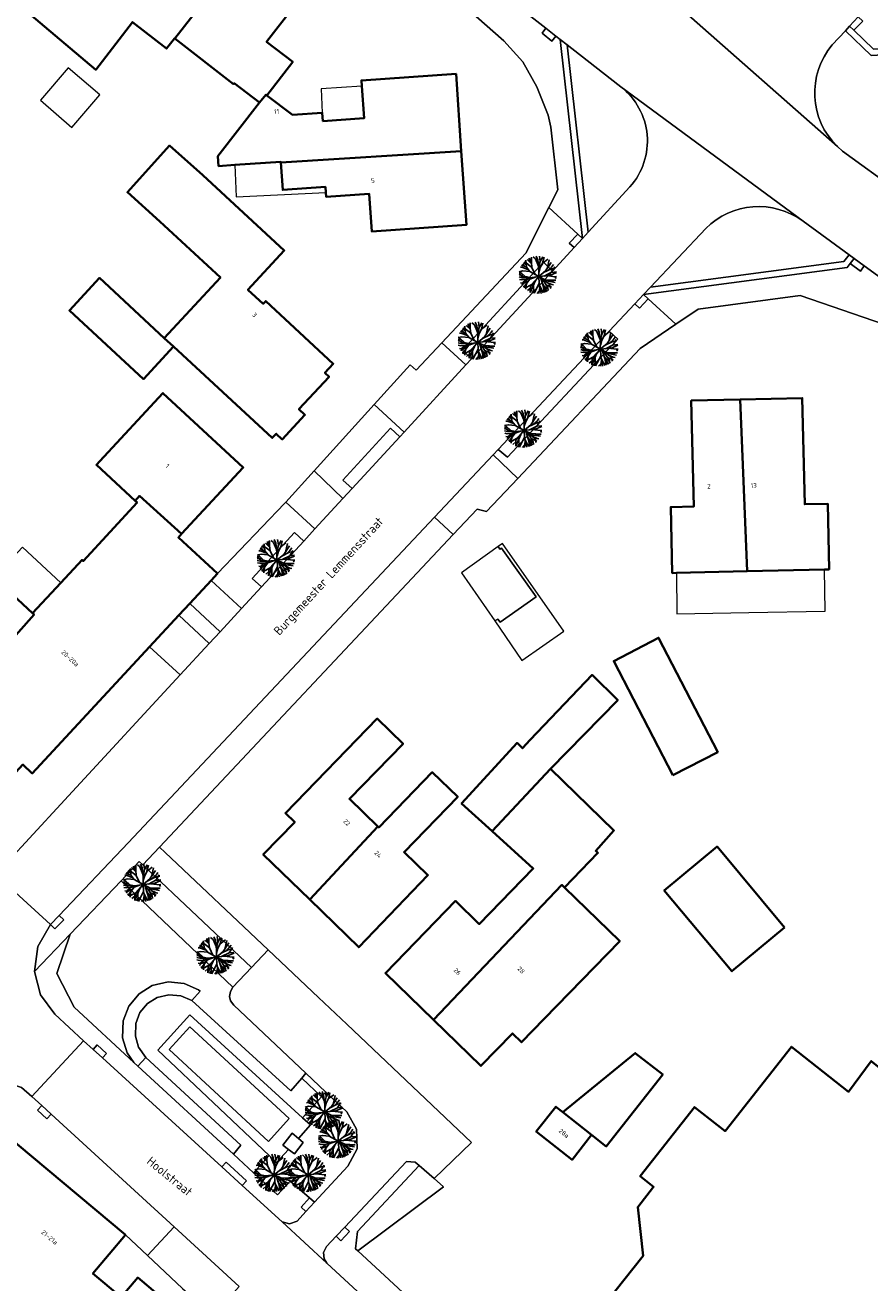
# Model space of a CAD drawing. Header units: metres. Extents: x 183400 to 185591, y 327112 to 329102.
# Tile 49 of 107: x 184196 to 184263, y 327878 to 327978. Entities that reach past the tile are written whole.
import ezdxf

# ---------------------------------------------------------------- set-up
doc = ezdxf.new("R2010")
doc.units = ezdxf.units.M
for name, color, linetype, lineweight in [('B-WE-GR-BEPLANTING_CULTUUR_BODEMBEDEKKER-GV', 90, 'Continuous', 18), ('B-WE-GR-BEPLANTING_CULTUUR_HEESTERS-GV', 90, 'Continuous', 18), ('B-WE-GR-BEPLANTING_CULTUUR_ROZENVAK-GV', 8, 'Continuous', 18), ('B-WE-GR-BEPLANTING_CULTUUR_VASTE PLANTENVAK-GV', 90, 'Continuous', 18), ('B-WE-GR-GRAS-GV', 60, 'Continuous', 13), ('B-WE-GR-GROENVOORZIENING-GV', 80, 'Continuous', 18), ('B-WE-GR-HAAG-GV', 90, 'GR-HAAG1', 13), ('B-WE-OG-BEBOUWING-GV', 7, 'Continuous', 35), ('B-WE-OG-BEBOUWING_HUISNUMMER-T18', 10, 'Continuous', 18), ('B-WE-OG-BEBOUWING_LUIFEL-GV', 7, 'Continuous', 18), ('B-WE-OG-BEBOUWING_OVERIG-GV', 7, 'Continuous', 18), ('B-WE-OG-BEBOUWING_STRAATNAAM-T35', 50, 'Continuous', 35), ('B-WE-OG-TERREIN_ERF-GV', 7, 'Continuous', 18), ('B-WE-VH-VERHARDING_ASFALT-GV', 252, 'Continuous', 18), ('B-WE-VH-VERHARDING_BETON-GV', 252, 'Continuous', 18), ('B-WE-VH-VERHARDING_BETONSTRAATSTEEN-GV', 252, 'Continuous', 18), ('B-WE-VH-VERHARDING_STRAATBAKSTEEN-GV', 252, 'Continuous', 18), ('B-WE-VH-VERHARDING_TEGEL-GV', 252, 'Continuous', 18)]:
    doc.layers.add(name, color=color, linetype=linetype, lineweight=lineweight)
doc.layers.add('Bestaande boom', color=252, linetype='Continuous')
doc.styles.add('NLCS-ISO-M200-T25', font='NLCS-ISO.ttf')
doc.linetypes.add('GR-HAAG1', pattern='A,6,[176,NLCS.SHX,S=0.125,R=0,X=0,Y=0],-2', length=8)

# ---------------------------------------------------------------- blocks, each defined once
blk = doc.blocks.new('Bestaande boom')
at = {"layer": 'Bestaande boom', "ltscale": 0.5}
for p, q in [((13250, 14517), (13185, 14941)), ((11791, 14062), (11689, 14053)), ((12167, 14056), (11768, 14216)), ((12324, 13859), (11791, 14062)), ((12012, 14113), (11863, 14318)), ((12150, 14250), (11920, 14417)), ((12555, 14332), (12216, 14669)), ((12375, 14784), (12539, 14510)), ((12380, 14504), (12375, 14784)), ((12546, 14432), (12546, 14861)), ((12588, 14054), (12546, 14432)), ((12867, 14718), (12675, 14880)), ((13105, 14146), (12867, 14718)), ((13051, 14656), (12924, 14933)), ((13134, 13922), (13051, 14656)), ((13139, 13650), (13174, 14214)), ((13139, 13650), (13255, 14034)), ((13174, 14214), (13251, 14510)), ((13251, 14510), (13462, 14879)), ((13255, 14034), (13440, 14378)), ((13432, 14370), (13549, 14848)), ((13440, 14378), (13844, 14686)), ((13797, 13941), (13961, 14634)), ((13883, 13816), (14152, 14066)), ((14126, 13931), (14440, 13982)), ((14140, 13659), (14393, 14087)), ((14152, 14066), (14302, 14274)), ((11867, 13305), (11574, 13544)), ((11960, 13422), (11574, 13443)), ((11826, 13558), (11578, 13607)), ((11808, 13229), (11578, 13287)), ((11785, 13063), (11595, 13094)), ((12155, 13228), (11612, 13758)), ((12168, 13081), (11785, 13063)), ((12436, 13222), (11808, 13229)), ((12178, 13285), (11867, 13305)), ((12168, 13081), (11886, 12877)), ((12310, 12953), (11939, 12804)), ((12419, 13103), (12158, 12761)), ((12687, 13251), (12168, 13081)), ((12436, 13229), (12178, 13285)), ((12927, 13288), (12419, 13103)), ((13140, 13315), (12436, 13222)), ((12463, 12062), (12867, 13010)), ((13139, 13330), (12477, 12539)), ((13130, 13321), (14003, 13413)), ((13131, 13314), (13134, 13922)), ((13131, 13314), (13496, 12995)), ((13139, 13322), (13168, 12779)), ((13649, 13070), (13139, 13322)), ((13294, 13156), (13511, 12505)), ((13496, 12995), (13856, 12418)), ((13496, 12995), (13875, 12950)), ((13515, 13628), (14126, 13931)), ((13548, 13358), (14140, 13659)), ((13638, 12976), (13993, 12664)), ((14485, 13034), (13649, 13070)), ((13761, 13392), (14415, 13309)), ((13875, 12950), (14417, 12857)), ((13969, 12942), (14485, 13034)), ((14003, 13413), (14527, 13631)), ((14132, 13651), (14522, 13693)), ((14415, 13309), (14535, 13320)), ((14415, 13309), (14502, 13168)), ((11939, 12804), (11693, 12829)), ((11886, 12877), (11821, 12653)), ((12008, 12553), (11898, 12520)), ((12007, 12560), (11991, 12419)), ((12157, 12768), (12008, 12553)), ((12158, 12761), (12104, 12311)), ((12479, 12407), (12243, 12214)), ((12477, 12539), (12463, 12062)), ((12728, 12241), (12597, 12027)), ((12721, 12646), (12731, 12000)), ((13168, 12779), (12759, 11994)), ((13175, 12171), (12995, 11976)), ((13225, 12448), (13145, 11973)), ((13168, 12779), (13312, 11988)), ((13204, 12587), (13486, 12035)), ((13409, 12815), (13603, 12419)), ((13465, 12703), (13936, 12245)), ((13511, 12505), (13569, 12057)), ((13603, 12419), (13795, 12147)), ((13603, 12411), (13659, 12096)), ((13693, 12669), (14150, 12483)), ((13770, 12855), (14161, 12678)), ((13856, 12418), (13874, 12209)), ((13993, 12664), (14084, 12375)), ((14161, 12678), (14303, 12652))]:
    blk.add_line(p, q, dxfattribs=at)
for points in [[(12854, 13484), (12589, 14046), (11996, 14501)], [(12021, 12398), (12540, 12677), (13131, 13314), (13672, 13767), (14118, 14445)], [(12429, 13728), (12167, 14056), (12118, 14606)], [(13139, 13322), (12421, 13720), (11882, 13774), (11579, 13701)]]:
    blk.add_lwpolyline(points, dxfattribs=at)

msp = doc.modelspace()

# ---------------------------------------------------------------- linework, layer by layer
at = {"layer": 'B-WE-GR-BEPLANTING_CULTUUR_BODEMBEDEKKER-GV', "flags": 128}
msp.add_lwpolyline([(184218.268, 327936.926), (184217.546, 327937.602), (184214.198, 327933.966), (184214.917, 327933.287), (184218.268, 327936.926)], close=True, dxfattribs=at)
at = {"layer": 'B-WE-GR-BEPLANTING_CULTUUR_HEESTERS-GV', "flags": 128}
for points in [[(184260.108, 327976.207, 0.394933), (184260.512, 327968.15), (184260.916, 327967.794), (184265.215, 327964.671), (184267.903, 327968.418), (184267.489, 327975.61), (184263.179, 327975.352), (184261.14, 327977.327)], [(184239.128, 327976.2), (184240.785, 327961.376), (184244.09, 327964.965, 0.433104), (184243.374, 327972.894), (184243.134, 327973.071)], [(184245.718, 327957.015), (184261.012, 327959.052), (184261.442, 327959.59), (184257.788, 327962.255, 0.368955), (184250.088, 327961.668)]]:
    msp.add_lwpolyline(points, format="xyb", close=True, dxfattribs=at)
for points in [[(184214.144, 327903.171), (184205.531, 327911.287), (184205.256, 327911.546), (184203.815, 327910.034), (184212.665, 327901.6), (184214.144, 327903.171)], [(184219.11, 327884.592), (184221.767, 327887.432), (184222.505, 327888.818), (184222.459, 327890.367), (184221.671, 327891.727), (184220.025, 327893.287), (184219.687, 327892.919), (184218.173, 327891.271), (184218.802, 327890.697), (184217.854, 327889.622), (184218.219, 327889.308), (184217.529, 327888.402), (184217.054, 327888.764), (184216.118, 327887.732), (184215.533, 327888.285), (184214.304, 327886.908), (184216.18, 327885.177), (184217.202, 327886.258), (184218.733, 327884.921), (184219.11, 327884.592)], [(184228.591, 327886.471), (184227.407, 327887.497), (184222.515, 327882.275), (184222.372, 327880.899), (184222.561, 327880.723), (184229.325, 327885.808), (184228.591, 327886.471)]]:
    msp.add_lwpolyline(points, close=True, dxfattribs=at)
at = {"layer": 'B-WE-GR-BEPLANTING_CULTUUR_ROZENVAK-GV', "flags": 128}
for points in [[(184237.953, 327958.301), (184237.238, 327958.995), (184230.827, 327952.038), (184231.554, 327951.352), (184237.953, 327958.301)], [(184233.661, 327944.179), (184234.405, 327943.555), (184243.134, 327952.909), (184242.451, 327953.537), (184233.661, 327944.179)], [(184225.864, 327945.174), (184225.128, 327945.85), (184221.376, 327941.751), (184222.098, 327941.084), (184225.864, 327945.174)]]:
    msp.add_lwpolyline(points, close=True, dxfattribs=at)
at = {"layer": 'B-WE-GR-BEPLANTING_CULTUUR_VASTE PLANTENVAK-GV', "flags": 128}
for points in [[(184215.533, 327888.285), (184216.118, 327887.732), (184217.054, 327888.764), (184216.62, 327889.094), (184217.355, 327890.051), (184217.854, 327889.622), (184218.802, 327890.697), (184218.173, 327891.271), (184209.244, 327899.412), (184206.728, 327896.617), (184215.533, 327888.285)], [(184207.605, 327896.659), (184215.483, 327889.39), (184217.123, 327891.212), (184209.253, 327898.467), (184207.605, 327896.659)], [(184207.605, 327896.659), (184209.253, 327898.467), (184217.123, 327891.212), (184215.483, 327889.39), (184207.605, 327896.659)]]:
    msp.add_lwpolyline(points, close=True, dxfattribs=at)
at = {"layer": 'B-WE-GR-GRAS-GV', "flags": 128}
for points in [[(184218.11, 327894.412), (184218.438, 327894.79), (184212.747, 327900.182), (184212.484, 327900.511), (184212.401, 327900.877), (184212.467, 327901.271), (184212.665, 327901.6), (184203.815, 327910.034), (184199.792, 327905.812), (184198.735, 327902.693), (184200.097, 327900.014), (184204.826, 327895.652), (184204.286, 327896.405), (184203.937, 327897.603), (184203.981, 327898.928), (184204.424, 327900.111), (184205.247, 327901.089), (184206.279, 327901.735), (184207.529, 327902.016), (184208.8, 327901.887), (184209.95, 327901.406), (184210.078, 327901.289), (184209.404, 327900.55), (184217.237, 327893.407), (184218.11, 327894.412)], [(184205.14, 327895.362), (184212.701, 327888.387), (184213.283, 327889.087), (184205.772, 327896.048), (184205.14, 327895.362)]]:
    msp.add_lwpolyline(points, close=True, dxfattribs=at)
at = {"layer": 'B-WE-GR-GROENVOORZIENING-GV', "flags": 128}
for points in [[(184265.907, 327964.777), (184268.412, 327968.27), (184267.959, 327976.139), (184263.369, 327975.864), (184261.82, 327977.364), (184261.479, 327977.695), (184261.14, 327977.327), (184263.179, 327975.352), (184267.489, 327975.61), (184267.903, 327968.418), (184265.215, 327964.671), (184265.62, 327964.377), (184265.907, 327964.777)], [(184240.785, 327961.376), (184239.128, 327976.2), (184238.577, 327976.631), (184240.334, 327960.886), (184240.785, 327961.376)], [(184261.442, 327959.59), (184261.012, 327959.052), (184245.718, 327957.015), (184245.176, 327956.438), (184261.277, 327958.583), (184261.534, 327958.905), (184261.846, 327959.295), (184261.442, 327959.59)], [(184204.826, 327895.652), (184205.14, 327895.362), (184205.772, 327896.048), (184205.198, 327896.849), (184204.942, 327897.729), (184204.975, 327898.731), (184205.3, 327899.599), (184205.911, 327900.325), (184206.665, 327900.797), (184207.59, 327901.005), (184208.551, 327900.907), (184209.404, 327900.55), (184210.078, 327901.289), (184209.95, 327901.406), (184208.8, 327901.887), (184207.529, 327902.016), (184206.279, 327901.735), (184205.247, 327901.089), (184204.424, 327900.111), (184203.981, 327898.928), (184203.937, 327897.603), (184204.286, 327896.405), (184204.826, 327895.652)]]:
    msp.add_lwpolyline(points, close=True, dxfattribs=at)
at = {"layer": 'B-WE-GR-HAAG-GV', "flags": 128}
for points in [[(184261.479, 327977.695), (184261.14, 327977.327), (184263.179, 327975.352), (184267.489, 327975.61), (184267.903, 327968.418), (184265.215, 327964.671), (184265.62, 327964.377), (184265.907, 327964.777), (184268.412, 327968.27), (184267.959, 327976.139), (184263.369, 327975.864), (184261.82, 327977.364), (184261.479, 327977.695)], [(184240.785, 327961.376), (184239.128, 327976.2), (184238.577, 327976.631), (184240.334, 327960.886), (184240.785, 327961.376)], [(184261.442, 327959.59), (184261.012, 327959.052), (184245.718, 327957.015), (184245.176, 327956.438), (184261.277, 327958.583), (184261.534, 327958.905), (184261.846, 327959.295), (184261.442, 327959.59)], [(184212.665, 327901.6), (184214.144, 327903.171), (184205.531, 327911.287), (184205.256, 327911.546), (184203.815, 327910.034), (184212.665, 327901.6)], [(184205.772, 327896.048), (184205.198, 327896.849), (184204.942, 327897.729), (184204.975, 327898.731), (184205.3, 327899.599), (184205.911, 327900.325), (184206.665, 327900.797), (184207.59, 327901.005), (184208.551, 327900.907), (184209.404, 327900.55), (184210.078, 327901.289), (184209.95, 327901.406), (184208.8, 327901.887), (184207.529, 327902.016), (184206.279, 327901.735), (184205.247, 327901.089), (184204.424, 327900.111), (184203.981, 327898.928), (184203.937, 327897.603), (184204.286, 327896.405), (184204.826, 327895.652), (184205.14, 327895.362), (184205.772, 327896.048)]]:
    msp.add_lwpolyline(points, close=True, dxfattribs=at)
at = {"layer": 'B-WE-OG-BEBOUWING-GV', "flags": 128}
for points in [[(184208.059, 327976.699), (184214.953, 327985.536), (184209.998, 327989.366), (184206.946, 327985.418), (184206.258, 327985.95), (184204.001, 327983.031), (184201.469, 327984.988), (184196.576, 327978.659), (184201.807, 327974.238), (184204.719, 327978.004), (184207.416, 327975.919), (184208.034, 327976.718), (184208.059, 327976.699)], [(184214.953, 327985.536), (184208.059, 327976.699), (184212.717, 327973.096), (184212.772, 327973.168), (184214.758, 327971.633), (184215.277, 327972.264), (184215.349, 327972.21), (184217.398, 327974.86), (184215.333, 327976.457), (184219.584, 327981.955), (184214.953, 327985.536)], [(184215.349, 327972.21), (184215.277, 327972.264), (184214.758, 327971.633), (184211.474, 327967.384), (184211.527, 327966.616), (184212.822, 327966.705), (184216.455, 327966.954), (184216.459, 327966.901), (184230.741, 327967.796), (184230.322, 327973.909), (184222.84, 327973.396), (184222.872, 327972.924), (184223.045, 327970.393), (184219.783, 327970.17), (184219.737, 327970.838), (184217.383, 327970.677), (184215.349, 327972.21)], [(184207.961, 327952.314), (184207.972, 327952.326), (184215.784, 327945.088), (184216.089, 327945.417), (184216.573, 327944.969), (184218.368, 327946.905), (184217.884, 327947.354), (184220.276, 327949.936), (184219.946, 327950.242), (184220.612, 327950.961), (184215.257, 327955.922), (184215.06, 327955.71), (184213.857, 327956.824), (184216.725, 327959.92), (184210.278, 327965.894), (184207.64, 327968.234), (184204.309, 327964.54), (184206.886, 327962.234), (184211.676, 327957.795), (184207.232, 327952.999), (184207.225, 327952.991), (184207.961, 327952.314)], [(184230.741, 327967.796), (184216.459, 327966.901), (184216.607, 327964.729), (184219.98, 327964.96), (184220.01, 327964.518), (184220.033, 327964.182), (184223.445, 327964.416), (184223.649, 327961.443), (184231.141, 327961.956), (184230.741, 327967.796)], [(184207.232, 327952.999), (184202.104, 327957.75), (184199.725, 327955.182), (184205.586, 327949.752), (184207.961, 327952.314), (184207.225, 327952.991), (184207.232, 327952.999)], [(184204.939, 327940.105), (184205.283, 327940.492), (184208.606, 327937.496), (184213.479, 327942.756), (184207.127, 327948.642), (184202.134, 327943.253), (184201.86, 327942.957), (184204.939, 327940.105)], [(184253.363, 327934.527), (184252.812, 327948.128), (184248.948, 327948.041), (184249.137, 327939.653), (184247.318, 327939.612), (184247.435, 327934.393), (184247.774, 327934.401), (184253.363, 327934.527)], [(184252.812, 327948.128), (184253.363, 327934.527), (184259.485, 327934.665), (184259.858, 327934.673), (184259.741, 327939.882), (184257.921, 327939.841), (184257.732, 327948.239), (184252.812, 327948.128)], [(184210.943, 327933.811), (184211.443, 327934.35), (184208.348, 327937.218), (184208.606, 327937.496), (184205.283, 327940.492), (184204.939, 327940.105), (184205.08, 327939.974), (184200.815, 327935.343), (184200.719, 327935.431), (184199.048, 327933.627), (184196.805, 327931.206), (184196.921, 327931.098), (184186.956, 327919.901), (184191.293, 327915.883), (184193.003, 327915.948), (184196.048, 327919.234), (184196.783, 327918.528), (184206.074, 327928.555), (184208.383, 327931.047), (184209.242, 327931.974), (184210.943, 327933.811)], [(184186.649, 327920.186), (184186.956, 327919.901), (184196.921, 327931.098), (184196.805, 327931.206), (184194.839, 327933.028), (184193.84, 327931.949), (184192.35, 327933.329), (184191.91, 327933.737), (184188.138, 327929.666), (184188.058, 327929.741), (184182.063, 327923.271), (184185.131, 327920.429), (184185.711, 327921.055), (184186.649, 327920.186)], [(184247.494, 327918.382), (184251.045, 327920.221), (184246.36, 327929.268), (184242.812, 327927.421), (184247.494, 327918.382)], [(184233.182, 327913.95), (184237.794, 327918.887), (184243.122, 327924.333), (184241.087, 327926.323), (184236.18, 327921.181), (184235.593, 327920.521), (184235.152, 327920.937), (184230.766, 327916.141), (184233.182, 327913.95)], [(184218.741, 327908.537), (184224.137, 327914.322), (184221.887, 327916.506), (184226.131, 327920.878), (184224.089, 327922.867), (184216.826, 327915.384), (184217.558, 327914.674), (184215.065, 327912.105), (184218.741, 327908.537)], [(184224.137, 327914.322), (184218.741, 327908.537), (184222.62, 327904.771), (184228.101, 327910.474), (184226.214, 327912.306), (184230.465, 327916.685), (184228.439, 327918.619), (184224.205, 327914.256), (184224.137, 327914.322)], [(184237.794, 327918.887), (184233.182, 327913.95), (184236.433, 327911.003), (184232.161, 327906.603), (184230.274, 327908.435), (184224.73, 327902.723), (184228.548, 327899.017), (184238.711, 327909.695), (184238.907, 327909.504), (184241.554, 327912.23), (184241.38, 327912.399), (184242.821, 327914.002), (184237.794, 327918.887)], [(184256.315, 327906.317), (184250.986, 327912.729), (184246.809, 327909.257), (184252.157, 327902.862), (184256.315, 327906.317)], [(184228.548, 327899.017), (184232.3, 327895.375), (184234.794, 327897.944), (184235.511, 327897.247), (184237.305, 327899.095), (184243.284, 327905.255), (184238.907, 327909.504), (184238.711, 327909.695), (184228.548, 327899.017)], [(184238.77, 327891.713), (184241.057, 327889.913), (184242.22, 327888.998), (184246.691, 327894.68), (184244.514, 327896.393), (184238.77, 327891.713)], [(184204.149, 327882.002), (184191.832, 327892.293), (184188.026, 327888.779), (184190.701, 327885.314), (184188.67, 327883.145), (184192.901, 327877.35), (184195.936, 327874.853), (184196.07, 327874.98), (184201.11, 327870.63), (184206.692, 327877.31), (184205.127, 327878.618), (184203.825, 327877.06), (184201.584, 327878.933), (184204.149, 327882.002)], [(184241.057, 327889.913), (184238.77, 327891.713), (184238.228, 327892.139), (184236.675, 327890.166), (184239.504, 327887.94), (184241.057, 327889.913)]]:
    msp.add_lwpolyline(points, close=True, dxfattribs=at)
msp.add_lwpolyline([(184287.777, 327877.725), (184281.103, 327883.068), (184280.728, 327882.599), (184279.244, 327883.787), (184284.006, 327889.736), (184276.674, 327895.605), (184274.521, 327897.328), (184274.327, 327897.086), (184274.624, 327896.849), (184274.624, 327896.849), (184269.624, 327890.603), (184263.184, 327895.759), (184261.4, 327893.33), (184256.87, 327896.89), (184251.62, 327890.21), (184249.21, 327892.11), (184244.902, 327886.633), (184245.963, 327885.798), (184244.702, 327884.195), (184245.128, 327880.334), (184239.132, 327872.773)], dxfattribs=at)
at = {"layer": 'B-WE-OG-BEBOUWING_LUIFEL-GV', "flags": 128}
for points in [[(184219.737, 327970.838), (184219.783, 327970.17), (184223.045, 327970.393), (184222.872, 327972.924), (184219.637, 327972.732), (184219.737, 327970.838)], [(184220.01, 327964.518), (184219.98, 327964.96), (184216.607, 327964.729), (184216.459, 327966.901), (184216.455, 327966.954), (184212.822, 327966.705), (184212.914, 327964.169), (184220.01, 327964.518)], [(184192.35, 327933.329), (184193.84, 327931.949), (184194.839, 327933.028), (184196.805, 327931.206), (184199.048, 327933.627), (184196.003, 327936.447), (184194.576, 327934.907), (184193.332, 327936.069), (184192.35, 327933.329)], [(184233.65, 327936.488), (184230.745, 327934.417), (184233.4, 327930.601), (184233.624, 327930.752), (184233.81, 327930.49), (184236.656, 327932.509), (184233.924, 327936.362), (184233.801, 327936.275), (184233.65, 327936.488)], [(184259.485, 327934.665), (184253.363, 327934.527), (184247.774, 327934.401), (184247.797, 327931.153), (184253.495, 327931.262), (184259.538, 327931.378), (184259.485, 327934.665)]]:
    msp.add_lwpolyline(points, close=True, dxfattribs=at)
at = {"layer": 'B-WE-OG-BEBOUWING_OVERIG-GV', "flags": 128}
for points in [[(184202.129, 327972.238), (184199.62, 327974.386), (184197.433, 327971.832), (184199.926, 327969.665), (184202.129, 327972.238)], [(184233.4, 327930.601), (184235.52, 327927.456), (184238.85, 327929.779), (184234, 327936.731), (184233.65, 327936.488), (184233.801, 327936.275), (184233.924, 327936.362), (184236.656, 327932.509), (184233.81, 327930.49), (184233.624, 327930.752), (184233.4, 327930.601)]]:
    msp.add_lwpolyline(points, close=True, dxfattribs=at)
at = {"layer": 'B-WE-OG-TERREIN_ERF-GV', "flags": 128}
for points in [[(184219.584, 327981.955), (184215.333, 327976.457), (184217.398, 327974.86), (184215.349, 327972.21), (184217.383, 327970.677), (184219.737, 327970.838), (184219.737, 327970.838), (184219.783, 327970.17), (184223.045, 327970.393), (184222.872, 327972.924), (184222.84, 327973.396), (184230.322, 327973.909), (184230.741, 327967.796), (184231.141, 327961.956), (184223.649, 327961.443), (184223.445, 327964.416), (184220.033, 327964.182), (184220.01, 327964.518), (184219.98, 327964.96), (184216.607, 327964.729), (184216.459, 327966.901), (184216.455, 327966.954), (184212.822, 327966.705), (184211.527, 327966.616), (184211.474, 327967.384), (184214.758, 327971.633), (184212.772, 327973.168), (184212.717, 327973.096), (184208.059, 327976.699), (184208.034, 327976.718), (184207.416, 327975.919), (184204.719, 327978.004), (184201.807, 327974.238), (184196.576, 327978.659)], [(184194.839, 327933.028), (184196.805, 327931.206), (184199.048, 327933.627), (184200.719, 327935.431), (184200.815, 327935.343), (184205.08, 327939.974), (184204.939, 327940.105), (184201.86, 327942.957), (184202.134, 327943.253), (184207.127, 327948.642), (184213.479, 327942.756), (184208.606, 327937.496), (184208.348, 327937.218), (184211.443, 327934.35), (184216.759, 327939.901), (184216.847, 327939.998), (184219.106, 327942.496), (184223.846, 327947.736), (184226.693, 327950.884), (184227.161, 327950.448), (184229.2, 327952.623), (184235.848, 327959.714), (184237.68, 327963.324), (184238.388, 327964.719), (184237.84, 327969.696), (184237.626, 327970.632), (184236.727, 327972.897), (184235.624, 327974.854), (184234.117, 327976.528), (184231.262, 327979.036)], [(184264.23, 327954.078), (184257.567, 327956.37), (184249.494, 327955.29), (184247.733, 327954.089), (184244.902, 327952.158), (184235.218, 327941.887), (184232.736, 327939.255), (184232, 327939.457), (184230.097, 327937.431), (184206.856, 327912.694), (184207.309, 327912.266), (184215.456, 327904.557), (184219.445, 327900.782), (184221.681, 327898.667), (184231.56, 327889.318), (184228.591, 327886.471), (184229.325, 327885.808), (184222.561, 327880.723), (184229.985, 327873.833)], [(184239.132, 327872.773), (184245.128, 327880.334), (184244.702, 327884.195), (184245.963, 327885.798), (184244.902, 327886.633), (184249.21, 327892.11), (184251.62, 327890.21), (184256.87, 327896.89), (184261.4, 327893.33), (184263.184, 327895.759), (184269.624, 327890.603), (184274.624, 327896.849), (184274.624, 327896.849), (184274.327, 327897.086), (184274.521, 327897.328), (184276.674, 327895.605), (184284.006, 327889.736), (184279.244, 327883.787), (184280.728, 327882.599), (184281.103, 327883.068), (184287.777, 327877.725)], [(184208.676, 327877.76), (184205.892, 327880.368), (184204.149, 327882.002), (184201.584, 327878.933), (184203.825, 327877.06), (184205.127, 327878.618), (184206.692, 327877.31)]]:
    msp.add_lwpolyline(points, dxfattribs=at)
for points in [[(184207.961, 327952.314), (184205.586, 327949.752), (184199.725, 327955.182), (184202.104, 327957.75), (184207.232, 327952.999), (184211.676, 327957.795), (184206.886, 327962.234), (184204.309, 327964.54), (184207.64, 327968.234), (184210.278, 327965.894), (184216.725, 327959.92), (184213.857, 327956.824), (184215.06, 327955.71), (184215.257, 327955.922), (184220.612, 327950.961), (184219.946, 327950.242), (184220.276, 327949.936), (184217.884, 327947.354), (184218.368, 327946.905), (184216.573, 327944.969), (184216.089, 327945.417), (184215.784, 327945.088), (184207.972, 327952.326), (184207.961, 327952.314)], [(184252.812, 327948.128), (184257.732, 327948.239), (184257.921, 327939.841), (184259.741, 327939.882), (184259.858, 327934.673), (184259.485, 327934.665), (184253.363, 327934.527), (184247.774, 327934.401), (184247.435, 327934.393), (184247.318, 327939.612), (184249.137, 327939.653), (184248.948, 327948.041), (184252.812, 327948.128)], [(184247.494, 327918.382), (184242.812, 327927.421), (184246.36, 327929.268), (184251.045, 327920.221), (184247.494, 327918.382)], [(184228.548, 327899.017), (184224.73, 327902.723), (184230.274, 327908.435), (184232.161, 327906.603), (184236.433, 327911.003), (184233.182, 327913.95), (184230.766, 327916.141), (184235.152, 327920.937), (184235.593, 327920.521), (184236.18, 327921.181), (184241.087, 327926.323), (184243.122, 327924.333), (184237.794, 327918.887), (184242.821, 327914.002), (184241.38, 327912.399), (184241.554, 327912.23), (184238.907, 327909.504), (184243.284, 327905.255), (184237.305, 327899.095), (184235.511, 327897.247), (184234.794, 327897.944), (184232.3, 327895.375), (184228.548, 327899.017)], [(184218.741, 327908.537), (184215.065, 327912.105), (184217.558, 327914.674), (184216.826, 327915.384), (184224.089, 327922.867), (184226.131, 327920.878), (184221.887, 327916.506), (184224.137, 327914.322), (184224.205, 327914.256), (184228.439, 327918.619), (184230.465, 327916.685), (184226.214, 327912.306), (184228.101, 327910.474), (184222.62, 327904.771), (184218.741, 327908.537)], [(184256.315, 327906.317), (184252.157, 327902.862), (184246.809, 327909.257), (184250.986, 327912.729), (184256.315, 327906.317)], [(184238.77, 327891.713), (184244.514, 327896.393), (184246.691, 327894.68), (184242.22, 327888.998), (184241.057, 327889.913), (184239.504, 327887.94), (184236.675, 327890.166), (184238.228, 327892.139), (184238.77, 327891.713)]]:
    msp.add_lwpolyline(points, close=True, dxfattribs=at)
at = {"layer": 'B-WE-VH-VERHARDING_ASFALT-GV', "flags": 128}
for points in [[(184229.017, 327984.098), (184237.439, 327977.519), (184238.226, 327976.905), (184238.577, 327976.631), (184239.128, 327976.2), (184243.134, 327973.071), (184243.374, 327972.894), (184257.788, 327962.255), (184261.442, 327959.59), (184261.846, 327959.295), (184262.642, 327958.715), (184267.547, 327955.138)], [(184265.215, 327964.671), (184260.916, 327967.794), (184260.512, 327968.15), (184248.293, 327978.929)], [(184228.385, 327872.1), (184220.094, 327879.758), (184216.561, 327883.019), (184213.393, 327885.909), (184211.781, 327887.38), (184202.334, 327895.999), (184201.595, 327896.674), (184200.835, 327897.367), (184196.749, 327892.956), (184197.54, 327892.231), (184198.278, 327891.555), (184208.014, 327882.632), (184213.165, 327877.91)]]:
    msp.add_lwpolyline(points, dxfattribs=at)
for points in [[(184248.293, 327978.929), (184260.512, 327968.15, -0.394933), (184260.108, 327976.207), (184261.14, 327977.327), (184261.479, 327977.695), (184262.148, 327978.421)], [(184193.878, 327910.515), (184198.218, 327906.556), (184198.907, 327907.28), (184204.365, 327913.02), (184228.621, 327938.819), (184233.251, 327943.742), (184233.661, 327944.179), (184242.451, 327953.537), (184244.489, 327955.707), (184245.176, 327956.438), (184245.718, 327957.015), (184250.088, 327961.668, -0.368955), (184257.788, 327962.255), (184243.374, 327972.894, -0.433104), (184244.09, 327964.965), (184240.785, 327961.376), (184240.334, 327960.886), (184239.662, 327960.157), (184237.953, 327958.301), (184231.554, 327951.352), (184231.107, 327950.867), (184226.214, 327945.554), (184225.864, 327945.174), (184222.098, 327941.084), (184221.374, 327940.298), (184219.147, 327937.88), (184218.268, 327936.926), (184214.917, 327933.287), (184213.348, 327931.589), (184211.649, 327929.75), (184210.792, 327928.822), (184208.486, 327926.326), (184199.958, 327917.096), (184195.936, 327912.716)]]:
    msp.add_lwpolyline(points, format="xyb", dxfattribs=at)
at = {"layer": 'B-WE-VH-VERHARDING_BETON-GV', "flags": 128}
for points in [[(184261.479, 327977.695), (184261.82, 327977.364), (184262.515, 327978.082), (184262.148, 327978.421), (184261.479, 327977.695)], [(184237.439, 327977.519), (184237.129, 327977.122), (184237.92, 327976.51), (184238.226, 327976.905), (184237.439, 327977.519)], [(184240.334, 327960.886), (184239.966, 327961.224), (184239.282, 327960.507), (184239.662, 327960.157), (184240.334, 327960.886)], [(184261.846, 327959.295), (184261.534, 327958.905), (184262.33, 327958.287), (184262.642, 327958.715), (184261.846, 327959.295)], [(184245.544, 327956.1), (184245.176, 327956.438), (184244.489, 327955.707), (184244.848, 327955.369), (184245.544, 327956.1)]]:
    msp.add_lwpolyline(points, close=True, dxfattribs=at)
at = {"layer": 'B-WE-VH-VERHARDING_BETONSTRAATSTEEN-GV', "flags": 128}
for points in [[(184231.107, 327950.867), (184229.2, 327952.623), (184227.161, 327950.448), (184226.693, 327950.884), (184223.846, 327947.736), (184226.214, 327945.554), (184231.107, 327950.867)], [(184228.621, 327938.819), (184230.097, 327937.431), (184232, 327939.457), (184232.736, 327939.255), (184235.218, 327941.887), (184233.251, 327943.742), (184228.621, 327938.819)], [(184216.847, 327939.998), (184219.147, 327937.88), (184221.374, 327940.298), (184219.106, 327942.496), (184216.847, 327939.998)], [(184210.943, 327933.811), (184209.242, 327931.974), (184211.649, 327929.75), (184213.348, 327931.589), (184210.943, 327933.811)], [(184208.486, 327926.326), (184210.792, 327928.822), (184208.383, 327931.047), (184206.074, 327928.555), (184208.486, 327926.326)], [(184198.907, 327907.28), (184198.218, 327906.556), (184198.58, 327906.211), (184199.27, 327906.935), (184198.907, 327907.28)], [(184218.438, 327894.79), (184220.025, 327893.287), (184221.671, 327891.727), (184222.459, 327890.367), (184222.505, 327888.818), (184221.767, 327887.432), (184219.11, 327884.592), (184218.436, 327883.854), (184217.741, 327883.093), (184217.142, 327882.867), (184216.561, 327883.019), (184220.094, 327879.758), (184219.88, 327880.09), (184219.837, 327880.591), (184220.065, 327881.062), (184220.837, 327881.882), (184221.518, 327882.606), (184226.405, 327887.797), (184227.093, 327887.757), (184227.407, 327887.497), (184228.591, 327886.471), (184231.56, 327889.318), (184221.681, 327898.667), (184219.445, 327900.782), (184215.456, 327904.557), (184214.144, 327903.171), (184212.665, 327901.6), (184212.467, 327901.271), (184212.401, 327900.877), (184212.484, 327900.511), (184212.747, 327900.182), (184218.438, 327894.79)], [(184218.173, 327891.271), (184219.687, 327892.919), (184218.11, 327894.412), (184217.237, 327893.407), (184209.404, 327900.55), (184208.551, 327900.907), (184207.59, 327901.005), (184206.665, 327900.797), (184205.911, 327900.325), (184205.3, 327899.599), (184204.975, 327898.731), (184204.942, 327897.729), (184205.198, 327896.849), (184205.772, 327896.048), (184213.283, 327889.087), (184212.701, 327888.387), (184214.304, 327886.908), (184215.533, 327888.285), (184206.728, 327896.617), (184209.244, 327899.412), (184218.173, 327891.271)], [(184202.334, 327895.999), (184202.67, 327896.367), (184201.932, 327897.043), (184201.595, 327896.674), (184202.334, 327895.999)], [(184218.438, 327894.79), (184218.11, 327894.412), (184219.687, 327892.919), (184220.025, 327893.287), (184218.438, 327894.79)], [(184197.54, 327892.231), (184197.203, 327891.862), (184197.94, 327891.186), (184198.278, 327891.555), (184197.54, 327892.231)], [(184213.393, 327885.909), (184213.73, 327886.279), (184212.118, 327887.749), (184211.781, 327887.38), (184213.393, 327885.909)], [(184218.733, 327884.921), (184218.066, 327884.193), (184218.436, 327883.854), (184219.11, 327884.592), (184218.733, 327884.921)], [(184205.892, 327880.368), (184208.676, 327877.76), (184211.136, 327875.599), (184213.165, 327877.91), (184208.014, 327882.632), (184205.892, 327880.368)], [(184221.518, 327882.606), (184220.837, 327881.882), (184221.211, 327881.531), (184221.887, 327882.268), (184221.518, 327882.606)]]:
    msp.add_lwpolyline(points, close=True, dxfattribs=at)
msp.add_lwpolyline([(184187.071, 327910.042), (184183.013, 327905.624), (184185.214, 327903.779), (184186.402, 327902.208), (184186.847, 327900.825), (184186.866, 327899.286), (184186.461, 327897.805), (184185.598, 327896.408), (184190.006, 327892.59), (184191.206, 327893.581), (184192.966, 327894.187), (184193.622, 327894.172), (184194.442, 327894.153), (184195.928, 327893.668), (184196.749, 327892.956), (184200.835, 327897.367), (184198.574, 327899.455), (184197.446, 327900.996), (184196.962, 327902.843), (184197.22, 327904.825), (184198.218, 327906.556), (184193.878, 327910.515, -0.382694)], format="xyb", close=True, dxfattribs=at)
at = {"layer": 'B-WE-VH-VERHARDING_STRAATBAKSTEEN-GV', "flags": 128}
msp.add_lwpolyline([(184217.854, 327889.622), (184217.355, 327890.051), (184216.62, 327889.094), (184217.054, 327888.764), (184217.529, 327888.402), (184218.219, 327889.308), (184217.854, 327889.622)], close=True, dxfattribs=at)
at = {"layer": 'B-WE-VH-VERHARDING_TEGEL-GV', "flags": 128}
for points in [[(184238.226, 327976.905), (184237.92, 327976.51), (184237.129, 327977.122), (184237.439, 327977.519), (184229.017, 327984.098), (184227.406, 327982.009), (184231.262, 327979.036), (184234.117, 327976.528), (184235.624, 327974.854), (184236.727, 327972.897), (184237.626, 327970.632), (184237.84, 327969.696), (184238.388, 327964.719), (184237.68, 327963.324), (184239.966, 327961.224), (184240.334, 327960.886), (184238.577, 327976.631), (184238.226, 327976.905)], [(184271.263, 327960.26), (184271.964, 327961.166), (184281.787, 327954.029), (184281.095, 327953.101), (184281.631, 327952.711), (184283.097, 327954.724), (184275.389, 327960.345), (184270.217, 327968.364), (184269.565, 327979.318), (184266.001, 327982.602), (184262.148, 327978.421), (184262.515, 327978.082), (184261.82, 327977.364), (184263.369, 327975.864), (184267.959, 327976.139), (184268.412, 327968.27), (184265.907, 327964.777), (184266.679, 327964.223), (184266.372, 327963.828), (184271.263, 327960.26)], [(184231.554, 327951.352), (184230.827, 327952.038), (184237.238, 327958.995), (184237.953, 327958.301), (184239.662, 327960.157), (184239.282, 327960.507), (184239.966, 327961.224), (184237.68, 327963.324), (184235.848, 327959.714), (184229.2, 327952.623), (184231.107, 327950.867), (184231.554, 327951.352)], [(184245.176, 327956.438), (184245.544, 327956.1), (184247.733, 327954.089), (184249.494, 327955.29), (184257.567, 327956.37), (184264.23, 327954.078), (184265.907, 327952.874), (184266.018, 327953.035), (184275.595, 327946.062), (184277.12, 327948.156), (184276.61, 327948.528), (184275.883, 327947.534), (184266.794, 327954.159), (184267.547, 327955.138), (184262.642, 327958.715), (184262.33, 327958.287), (184261.534, 327958.905), (184261.277, 327958.583), (184245.176, 327956.438)], [(184242.451, 327953.537), (184243.134, 327952.909), (184234.405, 327943.555), (184233.661, 327944.179), (184233.251, 327943.742), (184235.218, 327941.887), (184244.902, 327952.158), (184247.733, 327954.089), (184245.544, 327956.1), (184244.848, 327955.369), (184244.489, 327955.707), (184242.451, 327953.537)], [(184222.098, 327941.084), (184221.376, 327941.751), (184225.128, 327945.85), (184225.864, 327945.174), (184226.214, 327945.554), (184223.846, 327947.736), (184219.106, 327942.496), (184221.374, 327940.298), (184222.098, 327941.084)], [(184219.147, 327937.88), (184216.847, 327939.998), (184216.759, 327939.901), (184211.443, 327934.35), (184210.943, 327933.811), (184213.348, 327931.589), (184214.917, 327933.287), (184214.198, 327933.966), (184217.546, 327937.602), (184218.268, 327936.926), (184219.147, 327937.88)], [(184205.531, 327911.287), (184206.856, 327912.694), (184230.097, 327937.431), (184228.621, 327938.819), (184204.365, 327913.02), (184198.907, 327907.28), (184199.27, 327906.935), (184198.58, 327906.211), (184198.218, 327906.556), (184197.22, 327904.825), (184196.962, 327902.843), (184199.792, 327905.812), (184203.815, 327910.034), (184205.256, 327911.546), (184205.531, 327911.287)], [(184209.242, 327931.974), (184208.383, 327931.047), (184210.792, 327928.822), (184211.649, 327929.75), (184209.242, 327931.974)], [(184214.144, 327903.171), (184215.456, 327904.557), (184207.309, 327912.266), (184206.856, 327912.694), (184205.531, 327911.287), (184214.144, 327903.171)], [(184201.595, 327896.674), (184201.932, 327897.043), (184202.67, 327896.367), (184202.334, 327895.999), (184211.781, 327887.38), (184212.118, 327887.749), (184213.73, 327886.279), (184213.393, 327885.909), (184216.561, 327883.019), (184217.142, 327882.867), (184217.741, 327883.093), (184218.436, 327883.854), (184218.066, 327884.193), (184218.733, 327884.921), (184217.202, 327886.258), (184216.18, 327885.177), (184214.304, 327886.908), (184212.701, 327888.387), (184205.14, 327895.362), (184204.826, 327895.652), (184200.097, 327900.014), (184198.735, 327902.693), (184199.792, 327905.812), (184196.962, 327902.843), (184197.446, 327900.996), (184198.574, 327899.455), (184200.835, 327897.367), (184201.595, 327896.674)], [(184196.749, 327892.956), (184195.928, 327893.668), (184194.442, 327894.153), (184193.622, 327894.172), (184191.832, 327892.293), (184204.149, 327882.002), (184205.892, 327880.368), (184208.014, 327882.632), (184198.278, 327891.555), (184197.94, 327891.186), (184197.203, 327891.862), (184197.54, 327892.231), (184196.749, 327892.956)], [(184222.561, 327880.723), (184222.372, 327880.899), (184222.515, 327882.275), (184227.407, 327887.497), (184227.093, 327887.757), (184226.405, 327887.797), (184221.518, 327882.606), (184221.887, 327882.268), (184221.211, 327881.531), (184220.837, 327881.882), (184220.065, 327881.062), (184219.837, 327880.591), (184219.88, 327880.09), (184220.094, 327879.758), (184228.385, 327872.1), (184229.985, 327873.833), (184222.561, 327880.723)]]:
    msp.add_lwpolyline(points, close=True, dxfattribs=at)
msp.add_lwpolyline([(184187.425, 327910.395), (184187.071, 327910.042, 0.382694), (184193.878, 327910.515), (184193.516, 327910.86), (184194.206, 327911.584), (184194.564, 327911.249), (184195.936, 327912.716), (184199.958, 327917.096), (184208.486, 327926.326), (184206.074, 327928.555), (184196.783, 327918.528), (184196.048, 327919.234), (184193.003, 327915.948)], format="xyb", close=True, dxfattribs=at)

# ---------------------------------------------------------------- block references
at = {"xscale": 0.001, "yscale": 0.001, "zscale": 0.001}
for p in [(184223.742, 327944.545), (184218.908, 327939.328), (184228.614, 327938.794), (184222.583, 327932.362), (184203.017, 327922.101), (184192.427, 327896.407), (184198.225, 327890.667), (184206.796, 327878.401), (184207.867, 327876.097), (184202.809, 327873.439), (184205.487, 327873.439)]:
    msp.add_blockref('Bestaande boom', p, dxfattribs=at)

# ---------------------------------------------------------------- texts
at = {"layer": 'B-WE-OG-BEBOUWING_HUISNUMMER-T18', "char_height": 0.36, "attachment_point": 5, "style": 'NLCS-ISO-M200-T25'}
for s, insert, rotation in [('11', (184216.12, 327970.94), 3.9), ('5', (184223.743, 327965.459), 3.9), ('3', (184214.378, 327954.826), 317.2), ('1', (184207.479, 327942.863), 317.2), ('2', (184250.341, 327941.261), 1.3), ('13', (184253.887, 327941.328), 1.3), ('20-20a', (184199.781, 327927.649), 317.2), ('22', (184221.685, 327914.647), 315.9), ('24', (184224.147, 327912.133), 316.1), ('26', (184230.425, 327902.847), 315.9), ('28', (184235.48, 327902.958), 315.9), ('28a', (184238.866, 327890.04), 321.8), ('21-21a', (184198.147, 327881.805), 320.1)]:
    msp.add_mtext(s, dxfattribs=dict(at, insert=insert, rotation=rotation))
at = {"layer": 'B-WE-OG-BEBOUWING_STRAATNAAM-T35', "char_height": 0.7, "attachment_point": 5, "style": 'NLCS-ISO-M200-T25'}
for s, insert, rotation in [('Burgemeester Lemmensstraat', (184220.304, 327934.078), 47.4), ('Hoolstraat', (184207.659, 327886.626), 321)]:
    msp.add_mtext(s, dxfattribs=dict(at, insert=insert, rotation=rotation))

doc.saveas('drawing.dxf')
